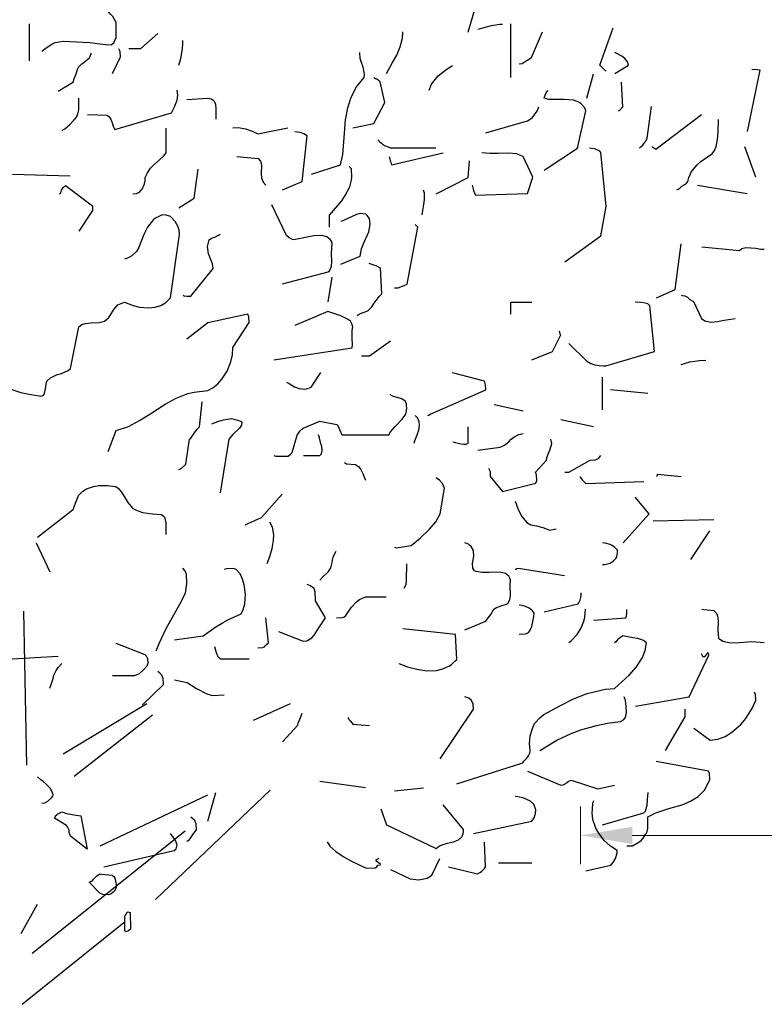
# Model space of a CAD drawing. Header units: metres. Extents: x 180716 to 180809, y 418548 to 418668.
# Tile 3 of 148: x 180723.57 to 180726.16, y 418558.83 to 418562.26. Entities that reach past the tile are written whole.
import ezdxf

# ---------------------------------------------------------------- set-up
doc = ezdxf.new("R2010")
doc.units = ezdxf.units.M
doc.layers.get('0').update_dxf_attribs({"color": 30, "lineweight": 0})
doc.layers.get('Defpoints').update_dxf_attribs({"lineweight": 0})
doc.layers.add('N-WE-GR-BOOM-SD', color=90, linetype='Continuous', lineweight=25)
doc.layers.add('N-WE-VH-M', color=7, linetype='Continuous', lineweight=18)
doc.styles.add('NLCS-ISO-M100-T18', font='NLCS-ISO.ttf', dxfattribs={"height": 0.18})
doc.dimstyles.new('NLCS-M100-T18-PIJL_L2_H1', dxfattribs={"dimscale": 0.1, "dimtxt": 2.5, "dimasz": 1.8, "dimexe": 2, "dimexo": 2, "dimgap": 0.7, "dimtad": 1, "dimzin": 0, "dimdsep": 46, "dimtxsty": 'NLCS-ISO-M100-T18', "dimcen": 0, "dimdle": 2, "dimclrd": 256, "dimclre": 256, "dimclrt": 1, "dimadec": 1, "dimazin": 0, "dimtfac": 1, "dimtdec": 3, "dimtofl": 0, "dimtmove": 0, "dimatfit": 3, "dimfxl": 2, "dimfxlon": 1, "dimtfillclr": 256, "dimtolj": 1, "dimtzin": 0, "dimlwd": -1, "dimlwe": -1, "dimarcsym": 0})

# ---------------------------------------------------------------- blocks, each defined once
blk = doc.blocks.new('*D29')
at = {"layer": 'Defpoints', "color": 0, "transparency": 16777216}
for p in [(180736.5205, 418559.42), (180725.5205, 418556.148), (180736.5205, 418556.148)]:
    blk.add_point(p, dxfattribs=at)
at = {"layer": 'N-WE-VH-M', "transparency": 16777216}
for p, q in [((180725.5205, 418559.32), (180725.5205, 418559.52)), ((180736.5205, 418559.32), (180736.5205, 418559.52)), ((180725.7005, 418559.42), (180736.3405, 418559.42))]:
    blk.add_line(p, q, dxfattribs=at)
for points in [[(180725.7005, 418559.45), (180725.7005, 418559.39), (180725.5205, 418559.42)], [(180736.3405, 418559.45), (180736.3405, 418559.39), (180736.5205, 418559.42)]]:
    blk.add_solid(points, dxfattribs=at)
at = {"layer": 'N-WE-VH-M', "color": 1, "transparency": 16777216, "insert": (180731.0205, 418559.58), "char_height": 0.18, "attachment_point": 5, "style": 'NLCS-ISO-M100-T18'}
blk.add_mtext('\\A1;11.00', dxfattribs=at)
blk = doc.blocks.new('SGR-BOOM_S02_G_ZIJ-D')
at = {"flags": 128}
for points in [[(1.7459, 6.422), (1.7882, 6.5654)], [(0.2635, 6.3552), (0.2746, 6.3652), (0.298, 6.3797), (0.3102, 6.3853), (0.338, 6.3908), (0.4303, 6.3853), (0.4926, 6.3775), (0.5059, 6.3786), (0.5137, 6.3842), (0.5215, 6.4031), (0.5226, 6.4275), (0.5226, 6.4553), (0.5104, 6.4765), (0.5026, 6.4842), (0.4948, 6.492), (0.4804, 6.5009), (0.4648, 6.5087), (0.4615, 6.5076), (0.4537, 6.5065), (0.4448, 6.5009), (0.4403, 6.4965), (0.4359, 6.4931)], [(0.2201, 6.3219), (0.2201, 6.4509)], [(1.7804, 6.432), (1.7893, 6.4342), (1.8104, 6.4398), (1.8271, 6.4453), (1.856, 6.4498), (1.866, 6.4498)], [(1.8949, 6.264), (1.8949, 6.4509)], [(2.2264, 6.2874), (2.2241, 6.2874), (2.213, 6.2974), (2.2041, 6.3074), (2.2508, 6.4364)], [(0.566, 6.3652), (0.6082, 6.3652), (0.6672, 6.4175)], [(1.4623, 6.2785), (1.4835, 6.3163), (1.4979, 6.3419), (1.5102, 6.3708), (1.5179, 6.4008), (1.5191, 6.4231)], [(1.9239, 6.3119), (1.9339, 6.313), (1.945, 6.3197), (1.9528, 6.3241), (1.9606, 6.3297), (1.9661, 6.3341), (2.005, 6.4231)], [(0.7395, 6.3074), (0.7417, 6.3108), (0.7473, 6.3308), (0.7528, 6.3641), (0.7539, 6.3819), (0.7539, 6.3931)], [(0.3202, 6.2162), (0.3736, 6.2496), (0.3747, 6.2574), (0.3825, 6.2774), (0.3881, 6.2919), (0.3914, 6.2996), (0.4025, 6.3119), (0.4103, 6.3174), (0.4181, 6.323), (0.4292, 6.333), (0.4359, 6.3497)], [(0.5093, 6.2785), (0.5371, 6.3363), (0.536, 6.353), (0.5349, 6.3564), (0.5315, 6.3641)], [(1.201, 5.9282), (1.3022, 5.9604), (1.31, 5.996), (1.3155, 6.0561), (1.32, 6.1173), (1.3278, 6.1584), (1.3389, 6.1962), (1.3578, 6.2318), (1.3845, 6.264), (1.3856, 6.2763), (1.3812, 6.2996), (1.3756, 6.3163), (1.3711, 6.3308), (1.37, 6.3508)], [(2.2564, 6.2785), (2.3042, 6.3074), (2.3009, 6.3185), (2.2909, 6.3308), (2.2808, 6.3386), (2.2564, 6.3508)], [(1.6102, 6.2207), (1.6191, 6.2407), (1.6325, 6.2585), (1.6425, 6.2696), (1.6736, 6.2941), (1.6914, 6.3063)], [(2.1596, 6.1918), (2.1819, 6.2774)], [(2.7179, 6.0761), (2.7624, 6.2896), (2.7513, 6.2907), (2.7324, 6.2919)], [(1.3456, 6.0894), (1.4179, 6.1039), (1.4568, 6.1773), (1.4401, 6.2496), (1.4345, 6.254), (1.429, 6.2585), (1.4245, 6.2596), (1.4179, 6.2629)], [(2.2697, 6.1484), (2.2731, 6.1495), (2.282, 6.1595), (2.2842, 6.1606), (2.2797, 6.2485)], [(0.4225, 6.135), (0.4904, 6.1328), (0.4982, 6.1273), (0.5037, 6.1195), (0.5082, 6.1061), (0.5126, 6.0917), (0.5171, 6.0828), (0.715, 6.1417), (0.725, 6.1617), (0.7339, 6.1851), (0.7361, 6.2029), (0.7339, 6.2207)], [(2.0106, 5.9415), (2.1263, 6.0183), (2.1552, 6.1484), (2.1518, 6.1584), (2.1396, 6.1729), (2.1318, 6.1784), (2.1129, 6.1851), (2.0807, 6.1873), (2.0273, 6.1873), (2.0106, 6.1918), (2.0117, 6.1962), (2.0128, 6.1995), (2.0139, 6.2029), (2.0173, 6.2107), (2.0217, 6.2162), (2.0239, 6.2207)], [(0.3347, 6.0806), (0.3436, 6.0861), (0.3603, 6.0995), (0.3758, 6.1173), (0.3836, 6.1261), (0.3892, 6.1373), (0.3925, 6.1517), (0.3925, 6.1918)], [(0.7684, 6.1873), (0.8407, 6.1918), (0.8529, 6.1895), (0.8618, 6.184), (0.8674, 6.1717), (0.8685, 6.1551), (0.8685, 6.1195)], [(2.342, 6.0194), (2.3476, 6.0238), (2.3542, 6.0294), (2.3587, 6.0361), (2.3643, 6.0427), (2.3687, 6.0528), (2.3843, 6.1628)], [(1.8082, 6.0717), (1.9528, 6.1139), (1.9617, 6.1195), (1.9695, 6.125), (1.9784, 6.1362), (1.9861, 6.1473), (1.9917, 6.1617)], [(2.3854, 6.0238), (2.3887, 6.0216), (2.3954, 6.0172), (2.3987, 6.0149), (2.5578, 6.135)], [(2.4721, 5.8737), (2.4766, 5.8759), (2.4832, 5.8804), (2.4899, 5.8859), (2.4977, 5.8904), (2.5055, 5.8971), (2.5099, 5.9026), (2.5133, 5.916), (2.5233, 5.9371), (2.5433, 5.9604), (2.5555, 5.9716), (2.5755, 5.986), (2.5945, 5.9983), (2.6034, 6.0105), (2.6089, 6.0238), (2.6134, 6.0483), (2.6156, 6.075), (2.6167, 6.1184)], [(0.5804, 5.8592), (0.5927, 5.8604), (0.596, 5.8626), (0.6016, 5.8648), (0.6094, 5.8726), (0.6127, 5.8759), (0.6205, 5.8948), (0.6227, 5.9048), (0.6227, 5.916), (0.6305, 5.9326), (0.6416, 5.9493), (0.6516, 5.9593), (0.6739, 5.9794), (0.6861, 5.9905), (0.6961, 6.0027), (0.6961, 6.0883)], [(0.9274, 6.0894), (0.9474, 6.0906), (0.9719, 6.0861), (0.9953, 6.0772), (1.0142, 6.0683), (1.1187, 6.0894)], [(1.1009, 5.8737), (1.1687, 5.9026), (1.1865, 6.0616), (1.1743, 6.0683), (1.1621, 6.0728), (1.1432, 6.075)], [(1.4323, 6.0472), (1.4379, 6.0416), (1.4445, 6.0361), (1.4479, 6.0327), (1.4557, 6.0283), (1.4679, 6.0227), (1.4746, 6.0194), (1.6336, 6.0194)], [(1.4712, 5.9894), (1.4723, 5.9871), (1.4735, 5.9805), (1.4746, 5.9749), (1.4768, 5.9693), (1.4801, 5.9604), (1.6592, 6.0027)], [(1.7604, 5.8893), (1.7626, 5.8804), (1.7648, 5.8715), (1.7715, 5.8548), (1.9528, 5.8604), (1.9717, 5.9171), (1.9372, 5.9894), (1.915, 5.9983), (1.8883, 6.0016), (1.8505, 6.0005), (1.8215, 5.9994), (1.7937, 6.0027)], [(2.0829, 5.6235), (2.2074, 5.7136), (2.2264, 5.8159), (2.2074, 6.0038), (2.2041, 6.0083), (2.1863, 6.0161), (2.1752, 6.0172), (2.1685, 6.0183)], [(2.7468, 5.9171), (2.709, 6.0227)], [(0.9419, 5.9894), (1.0164, 5.9827), (1.0242, 5.9738), (1.0275, 5.9604), (1.0264, 5.9304), (1.0275, 5.9149), (1.0331, 5.9004), (1.0431, 5.8893)], [(1.6347, 5.8592), (1.7459, 5.916), (1.7504, 5.9749)], [(0.1612, 5.9282), (0.3625, 5.9226)], [(0.7395, 5.8114), (0.7929, 5.8448), (0.8073, 5.9449)], [(1.2644, 5.7436), (1.2644, 5.7858), (1.3066, 5.8359), (1.3189, 5.8537), (1.3344, 5.8837), (1.3411, 5.9071), (1.3422, 5.9182), (1.34, 5.9471), (1.3367, 5.9493), (1.3356, 5.9515), (1.3322, 5.9549)], [(2.5444, 5.8893), (2.7168, 5.8604)], [(0.3247, 5.8592), (0.3291, 5.8637), (0.3324, 5.8726), (0.338, 5.8815), (0.3458, 5.8882), (0.4403, 5.8181), (0.4403, 5.8014), (0.3925, 5.7302)], [(1.5869, 5.787), (1.5891, 5.8014), (1.5925, 5.8225), (1.5947, 5.8392), (1.5947, 5.8615), (1.5913, 5.8726)], [(1.1009, 5.5467), (1.2599, 5.589), (1.2644, 5.5923), (1.2711, 5.6068), (1.2722, 5.6257), (1.2711, 5.6524), (1.2733, 5.6869), (1.2711, 5.6947), (1.2666, 5.7013), (1.2544, 5.7102), (1.2377, 5.7147), (1.2099, 5.7136), (1.181, 5.708), (1.1398, 5.7002), (1.1354, 5.7013), (1.1243, 5.7069), (1.1143, 5.7147), (1.0631, 5.8214)], [(0.1323, 5.1887), (0.1901, 5.1686), (0.2135, 5.1642), (0.239, 5.1597), (0.2624, 5.1564), (0.2691, 5.1597), (0.2724, 5.1653), (0.2768, 5.182), (0.278, 5.1975), (0.2813, 5.2087), (0.2935, 5.2198), (0.3147, 5.2298), (0.3324, 5.2354), (0.3547, 5.2454), (0.3636, 5.252), (0.3925, 5.3977), (0.4025, 5.4055), (0.4147, 5.4088), (0.4348, 5.4111), (0.4626, 5.4122), (0.4815, 5.4166), (0.4959, 5.4289), (0.5015, 5.4366), (0.5137, 5.4578), (0.5282, 5.4733), (0.5393, 5.4789), (0.5515, 5.4834), (0.5816, 5.4711), (0.6027, 5.4656), (0.6349, 5.4633), (0.6572, 5.4656), (0.6772, 5.4711), (0.695, 5.4822), (0.7106, 5.4978), (0.7428, 5.718), (0.7406, 5.7336), (0.7361, 5.7469), (0.7272, 5.7636), (0.7106, 5.7814), (0.7039, 5.7836), (0.6994, 5.7847), (0.6961, 5.7858), (0.6816, 5.787), (0.6583, 5.7747), (0.6516, 5.7703), (0.6305, 5.7436), (0.6183, 5.718), (0.5994, 5.6702), (0.5927, 5.6591), (0.5771, 5.6446), (0.5615, 5.6357), (0.5515, 5.6324)], [(1.3033, 5.6146), (1.3711, 5.6435), (1.3756, 5.668), (1.3812, 5.6835), (1.4012, 5.728), (1.4056, 5.7536), (1.4034, 5.7736), (1.3956, 5.7847), (1.3901, 5.7892), (1.3711, 5.7914), (1.3578, 5.7881), (1.3155, 5.7681), (1.3033, 5.7636)], [(1.4901, 5.5323), (1.5024, 5.5334), (1.5235, 5.5412), (1.5346, 5.5456), (1.5713, 5.7436), (1.5624, 5.7525)], [(0.755, 5.5078), (0.7584, 5.5056), (0.7673, 5.5034), (0.7817, 5.5034), (0.8596, 5.6001), (0.8574, 5.6168), (0.8429, 5.6513), (0.8396, 5.6769), (0.8451, 5.7002), (0.854, 5.7058), (0.8674, 5.7102), (0.8785, 5.7158), (0.884, 5.7191)], [(2.401, 5.4978), (2.4666, 5.5267), (2.4866, 5.6858)], [(2.5589, 5.6757), (2.6901, 5.6624), (2.6979, 5.6691), (2.7123, 5.6735), (2.7468, 5.6702), (2.7646, 5.6669), (2.7757, 5.6669)], [(1.36, 5.4366), (1.3645, 5.44), (1.37, 5.4422), (1.3778, 5.4455), (1.3845, 5.4478), (1.3978, 5.4533), (1.4112, 5.4667), (1.419, 5.48), (1.4368, 5.5023), (1.4457, 5.5123), (1.4412, 5.6012), (1.4268, 5.609), (1.4179, 5.6112), (1.4023, 5.6179)], [(1.2599, 5.4845), (1.2733, 5.5701)], [(1.8949, 5.4411), (1.8949, 5.4834), (1.9672, 5.4834)], [(2.0962, 5.3388), (2.1574, 5.2787), (2.173, 5.2698), (2.1863, 5.2654), (2.2019, 5.2632), (2.2163, 5.262), (2.2252, 5.262), (2.3943, 5.311), (2.3787, 5.47), (2.3709, 5.4767), (2.3576, 5.4811), (2.3465, 5.4822), (2.3276, 5.4834)], [(2.4877, 5.5078), (2.491, 5.5067), (2.4999, 5.5056), (2.5088, 5.5), (2.5177, 5.4923), (2.53, 5.4856), (2.5578, 5.4266), (2.57, 5.4177), (2.5911, 5.4133), (2.6134, 5.4155), (2.6367, 5.42), (2.6601, 5.4244), (2.6745, 5.4266)], [(1.0709, 5.2821), (1.3433, 5.3243), (1.3445, 5.3366), (1.3433, 5.3566), (1.3433, 5.3844), (1.3456, 5.3977), (1.3422, 5.4077), (1.3367, 5.4166), (1.3267, 5.4244), (1.3155, 5.43), (1.3033, 5.4355), (1.2588, 5.45), (1.1432, 5.4022)], [(0.4937, 4.964), (0.5226, 5.0363), (0.5649, 5.0508), (0.6027, 5.0719), (0.6394, 5.0941), (0.6928, 5.1286), (0.7306, 5.1497), (0.7717, 5.1653), (0.7929, 5.1697), (0.8407, 5.1753), (0.8585, 5.1853), (0.8752, 5.1987), (0.8896, 5.2153), (0.9085, 5.2431), (0.9207, 5.2754), (0.9263, 5.2999), (0.9274, 5.3254), (0.9841, 5.4122), (0.983, 5.4322), (0.9797, 5.4411), (0.8407, 5.4111), (0.7684, 5.3544)], [(1.9672, 5.2821), (2.0395, 5.311), (2.0684, 5.3699), (2.0662, 5.3733), (2.0651, 5.3777), (2.064, 5.381), (2.0629, 5.3822)], [(1.3756, 5.2965), (1.4034, 5.2965), (1.4757, 5.3488)], [(2.4877, 5.2665), (2.5022, 5.2709), (2.5177, 5.2754), (2.5344, 5.2776), (2.5511, 5.2798), (2.5733, 5.281)], [(1.1143, 5.2053), (1.1232, 5.1998), (1.1421, 5.1887), (1.1587, 5.1831), (1.1765, 5.1809), (1.1888, 5.1831), (1.1999, 5.1875), (1.2344, 5.2387)], [(1.6058, 5.0886), (1.6091, 5.0897), (1.6136, 5.093), (1.6169, 5.0952), (1.6203, 5.0963), (1.8082, 5.1786), (1.8071, 5.1942), (1.8026, 5.2087), (1.6914, 5.2376)], [(2.213, 5.1086), (2.213, 5.222)], [(2.2419, 5.1798), (2.3709, 5.1664)], [(0.7395, 4.9017), (0.7439, 4.9028), (0.7484, 4.9051), (0.7584, 4.914), (0.7639, 4.9195), (0.7773, 5.0063), (0.7817, 5.0096), (0.7917, 5.0252), (0.8029, 5.0407), (0.8118, 5.0496), (0.8207, 5.1364)], [(1.0709, 4.9496), (1.0776, 4.9473), (1.1198, 4.9473), (1.1298, 4.9551), (1.1343, 4.9607), (1.1521, 5.0207), (1.161, 5.0341), (1.1721, 5.0452), (1.2299, 5.0697), (1.29, 5.0574), (1.2933, 5.0541), (1.2989, 5.0407), (1.3066, 5.0218), (1.4701, 5.0218), (1.4757, 5.0318), (1.4924, 5.0508), (1.5168, 5.0763), (1.5291, 5.0941), (1.5335, 5.113), (1.5324, 5.1264), (1.5313, 5.1308), (1.5268, 5.1386), (1.5157, 5.1464), (1.4868, 5.1553), (1.4746, 5.1608)], [(1.8371, 5.1275), (1.9372, 5.1052)], [(0.8551, 5.0596), (0.8752, 5.0685), (0.8952, 5.0741), (0.923, 5.0786), (0.9552, 5.0697), (0.9586, 5.0652), (0.9574, 5.0552), (0.9508, 5.0452), (0.9274, 5.0229), (0.9141, 5.0063), (0.884, 4.8205)], [(1.558, 4.9929), (1.5613, 5.0007), (1.5691, 5.0218), (1.5747, 5.0385), (1.5769, 5.0552), (1.5758, 5.0674), (1.5702, 5.0808), (1.5669, 5.083), (1.5658, 5.0852), (1.5624, 5.0886)], [(2.0684, 5.0752), (2.1819, 5.0508)], [(1.6925, 4.9974), (1.7014, 4.9951), (1.7215, 4.9907), (1.7315, 4.9896), (1.7393, 4.9896), (1.7459, 4.9929), (1.7459, 5.0496)], [(1.1732, 4.9496), (1.2299, 4.9496), (1.2366, 4.9551), (1.2388, 4.9662), (1.2377, 4.9807), (1.2344, 4.9907), (1.2288, 5.0118), (1.2255, 5.0218)], [(1.7804, 4.9685), (1.8571, 4.9785), (1.8727, 4.9862), (1.8872, 4.9974), (1.8961, 5.0063), (1.905, 5.0141), (1.9227, 5.0229), (1.9372, 5.0263)], [(1.8171, 4.9062), (1.8215, 4.8962), (1.8227, 4.8928), (1.8227, 4.8773), (1.866, 4.825), (1.9817, 4.8539), (1.985, 4.8628), (1.9839, 4.8828), (1.9806, 4.8917), (2.0184, 4.934), (2.0195, 4.9418), (2.0251, 4.954), (2.0306, 4.9685), (2.0351, 4.9829), (2.0373, 4.9918), (2.034, 5.0063)], [(2.0829, 4.8917), (2.0962, 4.8917), (2.1707, 4.934), (2.1885, 4.9351), (2.1997, 4.9395), (2.2074, 4.9496)], [(1.3167, 4.9251), (1.3233, 4.9206), (1.3545, 4.9184), (1.3645, 4.9117), (1.3734, 4.9017), (1.38, 4.8873), (1.3856, 4.8717), (1.3889, 4.8639)], [(1.4901, 4.6315), (1.4968, 4.6293), (1.548, 4.6371), (1.5791, 4.6626), (1.6114, 4.6938), (1.6336, 4.7193), (1.6492, 4.7471), (1.6636, 4.8361), (1.657, 4.8528), (1.6469, 4.8639), (1.6347, 4.8717)], [(2.1352, 4.8773), (2.1363, 4.8762), (2.1374, 4.8728), (2.1429, 4.865), (2.1552, 4.8528), (2.3576, 4.8595)], [(2.401, 4.8773), (2.4032, 4.8795), (2.4043, 4.8817), (2.4054, 4.885), (2.4866, 4.8773)], [(0.2479, 4.666), (0.3736, 4.7627), (0.3747, 4.7694), (0.3825, 4.7894), (0.3869, 4.7983), (0.3914, 4.8105), (0.4058, 4.8261), (0.4192, 4.8339), (0.4437, 4.8417), (0.4615, 4.845), (0.4904, 4.8461), (0.5193, 4.8417), (0.5293, 4.8361), (0.5404, 4.8228), (0.5627, 4.7861), (0.5793, 4.7672), (0.5893, 4.7605), (0.6138, 4.7516), (0.6483, 4.7471), (0.6794, 4.7449), (0.6872, 4.7394), (0.6905, 4.736), (0.695, 4.716), (0.695, 4.6749)], [(0.9708, 4.7093), (1.0275, 4.7338), (1.0998, 4.815)], [(2.2853, 4.6459), (2.3754, 4.7471), (2.3276, 4.805)], [(1.9094, 4.7905), (1.9194, 4.7661), (1.9316, 4.7394), (1.9506, 4.7171), (1.9639, 4.7093), (1.9839, 4.7049), (2.0062, 4.6993), (2.0206, 4.6938), (2.0306, 4.6904), (2.0529, 4.6949)], [(2.3898, 4.7227), (2.6011, 4.7271)], [(1.0475, 4.5748), (1.0564, 4.5992), (1.0642, 4.627), (1.0698, 4.6548), (1.0709, 4.6738), (1.0653, 4.7004), (1.0564, 4.7182)], [(2.5211, 4.5881), (2.5867, 4.6882)], [(0.2435, 4.6459), (0.2913, 4.5459)], [(1.7348, 4.3435), (1.8082, 4.3735), (1.8127, 4.3802), (1.816, 4.3857), (1.8249, 4.3968), (1.836, 4.4157), (1.8449, 4.4213), (1.8649, 4.428), (1.8794, 4.4335), (1.8838, 4.4358), (1.8916, 4.448), (1.8938, 4.4636), (1.8927, 4.4992), (1.8938, 4.5158), (1.8916, 4.5236), (1.8872, 4.5303), (1.876, 4.5392), (1.8616, 4.5436), (1.8449, 4.5447), (1.8193, 4.5436), (1.7949, 4.5425), (1.7737, 4.547), (1.7682, 4.5492), (1.7626, 4.5581), (1.7615, 4.5748), (1.7659, 4.6004), (1.7648, 4.6193), (1.757, 4.6337), (1.7526, 4.6371), (1.747, 4.6415), (1.7348, 4.6459)], [(2.213, 4.5703), (2.2163, 4.5703), (2.2219, 4.5714), (2.2308, 4.5737), (2.2397, 4.5759), (2.2475, 4.5803), (2.2519, 4.5837), (2.2597, 4.5915), (2.2619, 4.5948), (2.2631, 4.5981), (2.2642, 4.6048), (2.2653, 4.6115), (2.2653, 4.6204), (2.2564, 4.6304), (2.2475, 4.6371), (2.2397, 4.6404), (2.223, 4.6448), (2.213, 4.6459)], [(1.2299, 4.5158), (1.2421, 4.5292), (1.2555, 4.5414), (1.2611, 4.547), (1.2688, 4.5592), (1.2733, 4.5781), (1.2744, 4.587), (1.2766, 4.5959), (1.28, 4.6048), (1.2877, 4.617)], [(0.6616, 4.2701), (0.6716, 4.2967), (0.6961, 4.3479), (0.7439, 4.4335), (0.7628, 4.4713), (0.7673, 4.5047), (0.7662, 4.537), (0.7606, 4.5503), (0.7539, 4.5581)], [(0.725, 4.309), (0.8251, 4.3234), (0.8685, 4.3546), (0.8941, 4.369), (0.9107, 4.379), (0.9563, 4.3991), (0.9641, 4.4146), (0.9697, 4.4346), (0.9719, 4.4669), (0.9675, 4.5003), (0.9619, 4.5203), (0.953, 4.5381), (0.9397, 4.5536), (0.9308, 4.557), (0.9063, 4.5559), (0.8974, 4.5536)], [(1.5235, 4.488), (1.5302, 4.5014), (1.5324, 4.5169), (1.5335, 4.5737)], [(1.9094, 4.5548), (1.9127, 4.5548), (1.9161, 4.557), (1.9216, 4.5581), (2.0818, 4.5325)], [(1.0865, 4.3379), (1.1721, 4.3045), (1.1854, 4.3056), (1.2021, 4.3157), (1.211, 4.3257), (1.2266, 4.3512), (1.2499, 4.3857), (1.2155, 4.4447), (1.2143, 4.4747), (1.211, 4.4869), (1.2043, 4.4925), (1.1977, 4.4969), (1.1865, 4.5014)], [(1.2889, 4.3857), (1.3078, 4.3868), (1.3133, 4.3879), (1.3211, 4.3935), (1.3411, 4.4224), (1.3578, 4.4413), (1.3689, 4.4491), (1.3889, 4.458), (1.4612, 4.458)], [(2.0106, 4.4068), (2.1285, 4.4346), (2.1318, 4.438), (2.1363, 4.4469), (2.1385, 4.4558), (2.1396, 4.4669), (2.1396, 4.4725)], [(1.9239, 4.329), (1.945, 4.3301), (1.9494, 4.3312), (1.9561, 4.3346), (1.9606, 4.3401), (1.9672, 4.3557), (1.975, 4.3902), (1.9761, 4.4013), (1.9706, 4.4102), (1.9583, 4.4191), (1.9461, 4.4246), (1.9339, 4.428), (1.9239, 4.4291)], [(0.2108, 3.8736), (0.2009, 4.4091)], [(1.0142, 4.2812), (1.032, 4.2823), (1.0375, 4.2845), (1.042, 4.289), (1.0453, 4.2923), (1.052, 4.299), (1.0431, 4.3857)], [(2.0962, 4.3001), (2.1029, 4.3045), (2.1252, 4.3279), (2.1385, 4.3479), (2.1474, 4.3701), (2.1518, 4.3868), (2.1541, 4.4157)], [(2.183, 4.3768), (2.2942, 4.3857), (2.2975, 4.3924), (2.2986, 4.4002), (2.2986, 4.4146)], [(2.5589, 4.4157), (2.5655, 4.4146), (2.6011, 4.4113), (2.6089, 4.4024), (2.6134, 4.3924), (2.6156, 4.3735), (2.6145, 4.3401), (2.6167, 4.3145), (2.6323, 4.3045), (2.659, 4.299), (2.6901, 4.3001), (2.7335, 4.3034), (2.7757, 4.3001)], [(-0.069, 4.3379), (-0.0646, 4.339), (-0.0457, 4.3501), (-0.0323, 4.3579), (-0.019, 4.3635), (0.001, 4.3668), (0.0111, 4.3613), (0.0233, 4.3479), (0.0344, 4.3268), (0.0466, 4.3045), (0.06, 4.2901), (0.1601, 4.2423), (0.3202, 4.2523)], [(1.5057, 4.2267), (1.5357, 4.2156), (1.568, 4.2067), (1.6025, 4.2011), (1.6358, 4.2022), (1.6581, 4.2078), (1.6814, 4.2189), (1.687, 4.2222), (1.7003, 4.2345), (1.707, 4.24), (1.7026, 4.3279), (1.5191, 4.3468)], [(1.707, 3.8085), (1.9361, 3.8808), (1.9405, 3.8875), (1.9483, 3.8953), (1.9539, 3.902), (1.9572, 3.9075), (1.9606, 3.9153), (1.9617, 3.9242), (1.9594, 3.9487), (1.9617, 3.9754), (1.9695, 4.0009), (1.9772, 4.0176), (1.995, 4.0376), (2.0095, 4.0488), (2.0673, 4.081), (2.1129, 4.1032), (2.1607, 4.1221), (2.2086, 4.1344), (2.2241, 4.1377), (2.2553, 4.1399), (2.3064, 4.1855), (2.332, 4.2145), (2.3531, 4.2478), (2.362, 4.2723), (2.3665, 4.299), (2.3565, 4.3068), (2.3465, 4.3101), (2.3364, 4.3134), (2.3187, 4.3157), (2.2842, 4.3234), (2.2764, 4.3168), (2.2686, 4.3112), (2.2642, 4.3079), (2.2597, 4.3023), (2.2553, 4.299)], [(0.5093, 4.1844), (0.5871, 4.1844), (0.6027, 4.1922), (0.6171, 4.2044), (0.6294, 4.2189), (0.6338, 4.2278), (0.6327, 4.2434), (0.6272, 4.2523), (0.6227, 4.2567), (0.5226, 4.2956)], [(0.864, 4.2856), (0.8674, 4.2734), (0.8696, 4.2645), (0.8752, 4.2512), (0.884, 4.2434), (0.9841, 4.2434)], [(2.3287, 4.0788), (2.5155, 4.111), (2.5833, 4.2556), (2.5822, 4.2623), (2.58, 4.2634), (2.5755, 4.2589), (2.57, 4.2512), (2.5667, 4.2489), (2.5622, 4.2512), (2.5578, 4.26)], [(0.2913, 4.1411), (0.2969, 4.1566), (0.3024, 4.1744), (0.3058, 4.1855), (0.3135, 4.2022), (0.3202, 4.2122), (0.3336, 4.2267)], [(0.6138, 4.0832), (0.6861, 4.1533), (0.685, 4.1744), (0.6805, 4.1855), (0.6739, 4.1933), (0.6672, 4.1989)], [(0.725, 4.17), (0.7695, 4.1611), (0.8018, 4.1399), (0.8373, 4.121), (0.8574, 4.1155), (0.8974, 4.1177)], [(1.6492, 3.8953), (1.7648, 4.0677), (1.7637, 4.0855), (1.7582, 4.0977), (1.7481, 4.1066), (1.7348, 4.111)], [(1.9961, 3.9242), (2.0551, 3.9598), (2.104, 3.9831), (2.1385, 3.9954), (2.193, 4.0109), (2.2308, 4.0187), (2.2764, 4.0254), (2.2864, 4.031), (2.2931, 4.0387), (2.2975, 4.0565), (2.2964, 4.0766), (2.2931, 4.0977), (2.2886, 4.111)], [(2.5311, 4.002), (2.5878, 3.9598), (2.6145, 3.9631), (2.6401, 3.9731), (2.6623, 3.9865), (2.6945, 4.0143), (2.7123, 4.0354), (2.7357, 4.0721), (2.7468, 4.0988), (2.7457, 4.1188), (2.7424, 4.1266)], [(0.3372, 3.9127), (0.629, 4.0877)], [(0.9997, 4.0298), (1.1287, 4.0877)], [(0.3762, 3.8346), (0.6489, 4.0487)], [(1.1009, 3.9542), (1.1543, 4.0121), (1.1554, 4.0187), (1.1632, 4.0387), (1.1687, 4.0543)], [(1.3278, 4.0399), (1.3289, 4.0376), (1.3311, 4.0321), (1.3356, 4.0276), (1.3433, 4.0187), (1.3456, 4.0154), (1.4034, 4.0109)], [(2.4332, 3.9242), (2.501, 4.041), (2.501, 4.0677)], [(2.2986, 3.5928), (2.3175, 3.5928), (2.3398, 3.605), (2.3476, 3.6117), (2.3554, 3.6195), (2.3643, 3.6339), (2.3676, 3.6384), (2.3709, 3.6528), (2.3709, 3.6929), (2.3987, 3.7073), (2.4443, 3.7229), (2.491, 3.7351), (2.5199, 3.7474), (2.5466, 3.7641), (2.57, 3.7874), (2.5867, 3.823), (2.5856, 3.8441), (2.5822, 3.8519), (2.3998, 3.8853)], [(1.9528, 3.8519), (2.0684, 3.8041), (2.0773, 3.8052), (2.0862, 3.8097), (2.0896, 3.813), (2.094, 3.8163), (2.104, 3.8208), (2.1974, 3.7907), (2.2553, 3.8041)], [(0.2635, 3.7407), (0.2735, 3.7418), (0.2846, 3.7485), (0.2969, 3.7596), (0.3013, 3.7652), (0.3024, 3.7696), (0.298, 3.7841), (0.2924, 3.793), (0.2802, 3.8063), (0.2668, 3.8174), (0.2613, 3.8208), (0.249, 3.833)], [(1.2299, 3.8174), (1.3889, 3.7952)], [(0.4659, 3.5928), (0.8407, 3.7696)], [(0.6588, 3.4064), (1.0579, 3.7861)], [(0.8407, 3.6784), (0.8685, 3.7785)], [(1.4901, 3.7841), (1.5913, 3.7941)], [(2.213, 3.6651), (2.3576, 3.7073), (2.3631, 3.7129), (2.3687, 3.734), (2.3698, 3.754), (2.372, 3.7785)], [(1.4423, 3.7218), (1.4623, 3.6651), (1.6347, 3.5828), (1.6469, 3.5928), (1.6625, 3.5984), (1.6748, 3.6017), (1.6948, 3.6061), (1.7126, 3.6139), (1.7248, 3.6239), (1.727, 3.6284), (1.7292, 3.6351), (1.7304, 3.6417), (1.7304, 3.6495), (1.6592, 3.7351)], [(1.7648, 3.6351), (1.9683, 3.6784), (1.9761, 3.6895), (1.9806, 3.7051), (1.9817, 3.7173), (1.975, 3.7374), (1.9628, 3.7485), (1.9405, 3.7585), (1.9205, 3.7629), (1.9094, 3.7641)], [(2.1552, 3.506), (2.243, 3.525), (2.2508, 3.535), (2.2586, 3.5483), (2.2642, 3.5672), (2.2642, 3.5761), (2.2419, 3.5917), (2.2197, 3.6117), (2.2008, 3.6362), (2.1908, 3.654), (2.1796, 3.684), (2.1774, 3.7073), (2.1785, 3.7185), (2.1796, 3.7407), (2.183, 3.7507)], [(0.3113, 3.6973), (0.3158, 3.7006), (0.3191, 3.7039), (0.3224, 3.7051), (0.3258, 3.7073), (0.3336, 3.7106), (0.3491, 3.7051), (0.3825, 3.6995), (0.3992, 3.6973), (0.4214, 3.5816), (0.3636, 3.6261), (0.3614, 3.6328), (0.3591, 3.6394), (0.358, 3.6472), (0.3525, 3.6583), (0.3491, 3.6639), (0.308, 3.6884), (0.3091, 3.6917), (0.3102, 3.6928), (0.3113, 3.6962), (0.3113, 3.6973), (0.3113, 3.6973)], [(0.7684, 3.6106), (0.7717, 3.6106), (0.7762, 3.6139), (0.7817, 3.6206), (0.7884, 3.6317), (0.8018, 3.6484), (0.8006, 3.6695), (0.7962, 3.6806), (0.7817, 3.6918)], [(0.23, 3.2193), (0.7617, 3.6443)], [(0.4792, 3.5194), (0.7239, 3.5761), (0.7306, 3.5817), (0.7339, 3.5961), (0.7284, 3.6117), (0.7206, 3.6228), (0.7106, 3.6351)], [(1.2555, 3.6061), (1.2655, 3.5917), (1.2866, 3.5728), (1.3111, 3.5561), (1.34, 3.5394), (1.3889, 3.5161), (1.3978, 3.5149), (1.4223, 3.5161), (1.429, 3.5194), (1.4323, 3.525), (1.4401, 3.5261), (1.4412, 3.5294), (1.4334, 3.535), (1.429, 3.5383), (1.4268, 3.5416), (1.4268, 3.5439), (1.4368, 3.5494)], [(1.6781, 3.5194), (1.7793, 3.4949), (1.7871, 3.4994), (1.7926, 3.5038), (1.796, 3.5072), (1.7993, 3.5105), (1.8026, 3.5138), (1.8071, 3.5194), (1.8026, 3.605)], [(1.4757, 3.5105), (1.5446, 3.4782), (1.5747, 3.4749), (1.6036, 3.4805), (1.6203, 3.4905), (1.6481, 3.5483)], [(1.8516, 3.5339), (1.9672, 3.5339)], [(0.4359, 3.4704), (0.4392, 3.4715), (0.4437, 3.4771), (0.4481, 3.4815), (0.4537, 3.4871), (0.4648, 3.4949), (0.4715, 3.4938), (0.5082, 3.4904), (0.5137, 3.486), (0.5171, 3.4804), (0.5226, 3.4593), (0.5215, 3.4482), (0.5159, 3.4348), (0.5048, 3.4259), (0.4948, 3.4226), (0.4759, 3.4237), (0.4648, 3.4281), (0.4281, 3.466), (0.4314, 3.4671), (0.4325, 3.4682), (0.4359, 3.4693), (0.4359, 3.4704), (0.4359, 3.4704)], [(0.1912, 3.2881), (0.2479, 3.3893)], [(0.5526, 3.3069), (0.5526, 3.3492), (0.556, 3.3525), (0.5593, 3.3614), (0.5627, 3.3636), (0.5704, 3.3603), (0.5716, 3.3025), (0.5649, 3.2969), (0.556, 3.2936), (0.5526, 3.298), (0.5526, 3.3069), (0.5526, 3.3069)], [(0.1947, 3.042), (0.5491, 3.3257)]]:
    blk.add_lwpolyline(points, dxfattribs=at)

msp = doc.modelspace()

# ---------------------------------------------------------------- block references
at = {"layer": 'N-WE-GR-BOOM-SD'}
msp.add_blockref('SGR-BOOM_S02_G_ZIJ-D', (180723.3834, 418555.7911), dxfattribs=at)

# ---------------------------------------------------------------- dimensions: what is measured, and where the dimension line sits
at = {"layer": 'N-WE-VH-M'}
dim = msp.add_linear_dim(base=(180736.5205, 418559.42), p1=(180725.5205, 418556.148), p2=(180736.5205, 418556.148), dimstyle='NLCS-M100-T18-PIJL_L2_H1', override={"dimexe": 1, "dimexo": 1, "dimdle": 1, "dimtofl": 1, "dimfxl": 1}, dxfattribs=at)
dim.commit()
dim.dimension.update_dxf_attribs({"geometry": '*D29', "text_midpoint": (180731.0205, 418559.58)})

doc.saveas('drawing.dxf')
